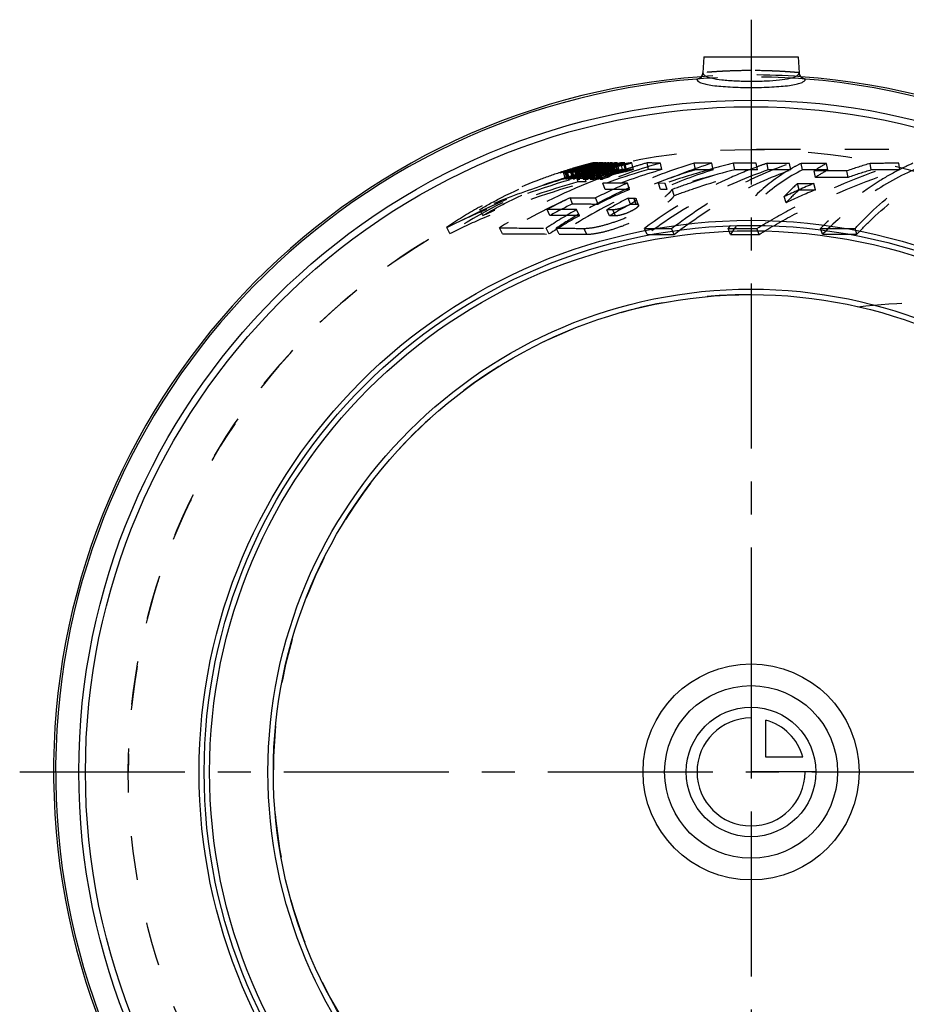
# Model space of a CAD drawing. Header units: millimetres. Extents: x 331 to 669, y 390 to 610.
# Tile 2 of 4: x 331 to 462, y 464 to 610. Entities that reach past the tile are written whole.
import ezdxf

# ---------------------------------------------------------------- set-up
doc = ezdxf.new("R2010")
doc.units = ezdxf.units.MM
doc.header["$LTSCALE"] = 65.185185
doc.linetypes.add('CENTER', pattern=[0.6, 0.375, -0.075, 0.075, -0.075])
doc.linetypes.add('HIDDEN', pattern=[0.2, 0.1, -0.1])
for name, color, linetype in [('KOERPER', 7, 'CONTINUOUS'), ('KONST.EL_MIT_GEO', 7, 'CONTINUOUS'), ('KURVEN', 7, 'CONTINUOUS'), ('L1', 7, 'CONTINUOUS')]:
    doc.layers.add(name, color=color, linetype=linetype)

msp = doc.modelspace()

# ---------------------------------------------------------------- linework, layer by layer
at = {"layer": 'KOERPER', "color": 7, "linetype": 'Continuous'}
for p, q in [((432.15, 604.41), (432.03, 602.04)), ((432.15, 604.41), (446.15, 604.41)), ((446.15, 604.41), (446.27, 602.04))]:
    msp.add_line(p, q, dxfattribs=at)
at = {"layer": 'KOERPER', "color": 8, "linetype": 'HIDDEN'}
msp.add_line((485.61, 590.66), (439.15, 590.66), dxfattribs=at)
msp.add_circle((439.15, 498.41), 92.25, dxfattribs=at)
at = {"layer": 'KOERPER', "color": 7, "linetype": 'Continuous'}
for centre, radius, start, end in [((439.15, 498.41), 103.3, 94.0848, 85.9152), ((431.04, 602.09), 0.99, 274.6933, 356.9283), ((447.26, 602.09), 0.991, 183.0721, 220.2453), ((439.15, 498.41), 103, 94.4775, 85.5225), ((431.02, 602.13), 1.05, 274.852, 281.5792), ((447.27, 602.09), 0.996, 258.5802, 265.504)]:
    msp.add_arc(centre, radius, start, end, dxfattribs=at)
at = {"layer": 'KOERPER', "color": 8, "linetype": 'HIDDEN'}
for radius, start, end in [(103, 85.5225, 94.4775), (103.3, 85.9152, 94.0848), (70.75, 89.9999, 270)]:
    msp.add_arc((439.15, 498.41), radius, start, end, dxfattribs=at)
at = {"layer": 'KOERPER', "color": 7, "linetype": 'Continuous'}
for points in [[(431.23, 601.11), (431.44, 601.15), (431.65, 601.28), (431.79, 601.44)], [(446.51, 601.44), (446.67, 601.25), (446.94, 601.11), (447.19, 601.09)], [(447.08, 601.11), (446.86, 601.15), (446.65, 601.28), (446.51, 601.44)]]:
    msp.add_open_spline(points, degree=3, dxfattribs=at)
for points, knots in [([(431.11, 601.09), (431.11, 600.98), (431.24, 600.81), (431.48, 600.66), (431.88, 600.48), (432.55, 600.3), (433.53, 600.13), (434.74, 600.01), (436.63, 599.88), (438.12, 599.85), (439.15, 599.85)], [0, 0, 0, 0, 0.040021, 0.068221, 0.103401, 0.19581, 0.316874, 0.463331, 0.630241, 1, 1, 1, 1]), ([(439.15, 599.85), (440.18, 599.85), (441.67, 599.88), (443.56, 600.01), (444.76, 600.13), (445.75, 600.3), (446.42, 600.48), (446.82, 600.66), (447.06, 600.81), (447.19, 600.98), (447.19, 601.09)], [0, 0, 0, 0, 0.369557, 0.536432, 0.682908, 0.80403, 0.896511, 0.931724, 0.95995, 1, 1, 1, 1])]:
    msp.add_open_spline(points, degree=3, knots=knots, dxfattribs=at)
at = {"layer": 'KOERPER', "color": 8, "linetype": 'HIDDEN'}
msp.add_open_spline([(454.98, 567.36), (461.1, 567.95), (473.57, 568.7), (492.52, 569.09), (511.86, 569.16), (524.86, 569.16), (531.4, 569.16)], degree=3, knots=[0, 0, 0, 0, 0.241407, 0.489834, 0.743511, 1, 1, 1, 1], dxfattribs=at)
at = {"layer": 'KONST.EL_MIT_GEO', "color": 7, "linetype": 'Continuous'}
for p, q in [((432.03, 602.04), (432.03, 602.04)), ((446.27, 602.04), (446.27, 602.04))]:
    msp.add_line(p, q, dxfattribs=at)
at = {"layer": 'KONST.EL_MIT_GEO', "color": 8, "linetype": 'HIDDEN'}
for p, q in [((414.57, 587.32), (414.3, 588.28)), ((414.69, 588.13), (414.53, 588.09)), ((414.82, 587.21), (414.55, 588.18)), ((414.67, 588.18), (414.55, 588.18)), ((414.94, 587.21), (414.67, 588.18)), ((415.01, 587.09), (414.74, 588.05)), ((415.25, 587.21), (414.98, 588.18)), ((415.03, 588.18), (414.98, 588.18)), ((415.3, 587.21), (415.03, 588.18)), ((415.86, 588.46), (415.64, 588.4)), ((415.88, 588.4), (415.71, 588.35)), ((415.94, 588.14), (415.75, 588.08)), ((415.9, 588.27), (415.79, 588.24)), ((416.05, 587.72), (415.8, 588.69)), ((415.8, 588.69), (415.8, 588.69)), ((415.94, 588.41), (415.88, 588.4)), ((416.27, 588.5), (416.16, 588.47)), ((416.25, 588.56), (416.2, 588.55)), ((416.46, 587.73), (416.21, 588.7)), ((416.37, 588.7), (416.22, 588.66)), ((416.53, 587.21), (416.26, 588.17)), ((416.26, 588.17), (416.43, 588.17)), ((416.39, 588.53), (416.27, 588.5)), ((416.34, 588.4), (416.28, 588.38)), ((416.33, 588.25), (416.29, 588.24)), ((416.56, 588.32), (416.33, 588.25)), ((416.45, 588.43), (416.34, 588.4)), ((416.43, 588.17), (416.36, 588.15)), ((416.62, 587.73), (416.37, 588.7)), ((416.48, 588.7), (416.37, 588.7)), ((416.51, 588.56), (416.39, 588.53)), ((416.69, 587.21), (416.43, 588.17)), ((416.54, 588.45), (416.45, 588.43)), ((416.73, 587.73), (416.48, 588.7)), ((416.62, 588.59), (416.51, 588.56)), ((417.01, 587.73), (416.76, 588.7)), ((416.9, 588.7), (416.76, 588.7)), ((416.91, 588.66), (416.84, 588.64)), ((416.97, 588.44), (416.85, 588.4)), ((417.15, 587.73), (416.9, 588.7)), ((416.93, 588.56), (416.9, 588.55)), ((417.07, 588.7), (416.91, 588.66)), ((417.05, 588.12), (416.95, 588.09)), ((417.32, 587.73), (417.07, 588.7)), ((417.24, 588.7), (417.07, 588.7)), ((417.49, 587.73), (417.24, 588.7)), ((417.45, 588.7), (417.26, 588.64)), ((417.35, 588.55), (417.29, 588.53)), ((417.56, 587.51), (417.31, 588.47)), ((417.55, 588.47), (417.31, 588.47)), ((417.6, 588.28), (417.38, 588.21)), ((417.7, 587.73), (417.45, 588.7)), ((417.65, 588.7), (417.45, 588.7)), ((417.64, 588.5), (417.55, 588.47)), ((417.8, 587.51), (417.55, 588.47)), ((417.76, 588.32), (417.6, 588.28)), ((417.7, 588.51), (417.64, 588.5)), ((417.9, 587.73), (417.65, 588.7)), ((417.89, 588.69), (417.67, 588.63)), ((417.92, 588.57), (417.7, 588.51)), ((417.83, 588.11), (417.7, 588.07)), ((417.8, 588.33), (417.76, 588.32)), ((418.04, 588.17), (417.83, 588.11)), ((418.13, 587.73), (417.89, 588.69)), ((418.09, 588.69), (417.89, 588.69)), ((418.19, 588.21), (418.04, 588.17)), ((418.34, 587.72), (418.09, 588.69)), ((418.23, 588.45), (418.16, 588.44)), ((418.24, 588.23), (418.19, 588.21)), ((418.54, 587.19), (418.28, 588.16)), ((418.59, 588.15), (418.28, 588.16)), ((418.63, 587.72), (418.39, 588.69)), ((418.61, 588.69), (418.39, 588.69)), ((418.85, 587.19), (418.59, 588.15)), ((418.85, 587.72), (418.61, 588.69)), ((418.76, 588.08), (418.62, 588.04)), ((418.71, 588.36), (418.67, 588.35)), ((418.78, 588.38), (418.71, 588.36)), ((418.86, 588.11), (418.76, 588.08)), ((419.12, 587.15), (418.86, 588.11)), ((419.33, 587.42), (419.08, 588.39)), ((419.08, 588.39), (419.41, 588.38)), ((419.33, 587.72), (419.09, 588.69)), ((419.33, 588.69), (419.09, 588.69)), ((419.43, 587.15), (419.17, 588.11)), ((419.58, 587.72), (419.33, 588.69)), ((419.37, 588.55), (419.33, 588.53)), ((419.66, 587.42), (419.41, 588.38)), ((420.11, 587.71), (419.87, 588.68)), ((420.24, 588.68), (419.87, 588.68)), ((420.47, 588.68), (420.24, 588.68)), ((420.63, 587.37), (420.38, 588.34)), ((420.66, 587.4), (420.41, 588.37)), ((420.71, 587.71), (420.47, 588.68)), ((421.74, 587.69), (421.51, 588.66)), ((421.69, 588.06), (421.64, 588.04)), ((423.98, 587.69), (423.74, 588.66)), ((425.95, 587.68), (425.72, 588.65)), ((430.93, 587.66), (430.71, 588.63)), ((433.55, 587.65), (433.34, 588.62)), ((436.77, 587.65), (436.56, 588.61)), ((440.12, 587.64), (439.92, 588.61)), ((440.03, 588.08), (439.97, 588.06)), ((440.1, 588.11), (440.03, 588.08)), ((441.71, 587.64), (441.52, 588.6)), ((445.03, 587.63), (444.84, 588.6)), ((446.76, 587.63), (446.57, 588.6)), ((450.35, 588.6), (446.57, 588.6)), ((450.52, 587.63), (450.35, 588.6)), ((456.96, 587.64), (456.8, 588.6)), ((461.19, 587.64), (461.03, 588.61)), ((411.66, 586.29), (411.36, 587.24)), ((411.36, 587.24), (411.6, 587.24)), ((411.9, 586.29), (411.6, 587.24)), ((411.8, 587.55), (411.67, 587.51)), ((412.06, 586.29), (411.76, 587.24)), ((411.76, 587.24), (411.95, 587.24)), ((412.25, 586.29), (411.95, 587.24)), ((412.5, 587.76), (412.34, 587.72)), ((412.65, 587.29), (412.48, 587.24)), ((412.78, 586.29), (412.48, 587.24)), ((412.48, 587.24), (412.69, 587.24)), ((412.62, 587.8), (412.5, 587.76)), ((412.84, 586.63), (412.55, 587.59)), ((412.68, 587.59), (412.55, 587.59)), ((412.76, 587.33), (412.65, 587.29)), ((412.97, 586.63), (412.68, 587.59)), ((412.99, 586.29), (412.69, 587.24)), ((412.87, 587.59), (412.7, 587.54)), ((412.97, 586.63), (412.84, 586.63)), ((412.93, 587.89), (412.89, 587.88)), ((413.22, 586.9), (412.93, 587.86)), ((413.28, 586.63), (412.99, 587.59)), ((413.03, 587.58), (412.99, 587.59)), ((413.32, 586.63), (413.03, 587.58)), ((413.41, 586.28), (413.11, 587.24)), ((413.11, 587.24), (413.51, 587.23)), ((413.47, 586.9), (413.19, 587.86)), ((413.54, 585.86), (413.23, 586.81)), ((413.25, 586.81), (413.23, 586.81)), ((414.12, 586.8), (413.25, 586.81)), ((413.32, 586.63), (413.28, 586.63)), ((413.74, 586.9), (413.46, 587.86)), ((413.46, 587.86), (413.58, 587.86)), ((413.81, 586.28), (413.51, 587.23)), ((413.86, 586.9), (413.58, 587.86)), ((413.74, 586.9), (413.86, 586.9)), ((414.17, 586.9), (413.89, 587.86)), ((413.89, 587.86), (413.94, 587.86)), ((414.22, 586.9), (413.94, 587.86)), ((413.94, 587.86), (413.94, 587.86)), ((414.11, 587.27), (413.99, 587.23)), ((414.29, 586.28), (413.99, 587.23)), ((413.99, 587.23), (414.66, 587.23)), ((414.35, 587.35), (414.11, 587.27)), ((414.42, 586.8), (414.12, 586.8)), ((414.17, 586.9), (414.22, 586.9)), ((414.22, 586.9), (414.22, 586.9)), ((414.46, 587.38), (414.35, 587.35)), ((414.65, 586.62), (414.36, 587.58)), ((414.39, 587.58), (414.36, 587.58)), ((414.68, 586.62), (414.39, 587.58)), ((414.73, 585.85), (414.42, 586.8)), ((414.69, 587.75), (414.49, 587.69)), ((414.68, 586.62), (414.65, 586.62)), ((414.96, 586.27), (414.66, 587.23)), ((414.74, 587.94), (414.68, 587.92)), ((414.77, 587.78), (414.69, 587.75)), ((414.94, 587.21), (414.82, 587.21)), ((414.94, 587.54), (414.86, 587.51)), ((415.06, 587.57), (414.94, 587.54)), ((415.15, 587.27), (415.01, 587.22)), ((415.3, 586.27), (415.01, 587.22)), ((415.01, 587.22), (415.64, 587.22)), ((415.34, 586.62), (415.06, 587.57)), ((415.25, 587.57), (415.06, 587.57)), ((415.33, 587.33), (415.15, 587.27)), ((415.54, 586.62), (415.25, 587.57)), ((415.3, 587.21), (415.25, 587.21)), ((415.54, 587.4), (415.33, 587.33)), ((415.54, 586.62), (415.34, 586.62)), ((415.79, 586.61), (415.51, 587.57)), ((415.72, 587.57), (415.51, 587.57)), ((415.75, 587.98), (415.52, 587.91)), ((415.75, 587.47), (415.54, 587.4)), ((415.93, 586.27), (415.64, 587.22)), ((416, 586.61), (415.72, 587.57)), ((415.96, 588.04), (415.75, 587.98)), ((416, 586.61), (415.79, 586.61)), ((416.1, 587.83), (416.02, 587.81)), ((416.05, 587.72), (416.05, 587.72)), ((416.63, 586.61), (416.34, 587.56)), ((416.69, 587.56), (416.34, 587.56)), ((416.53, 587.96), (416.41, 587.93)), ((416.58, 587.98), (416.53, 587.96)), ((416.53, 587.24), (416.82, 586.29)), ((416.53, 587.21), (416.69, 587.21)), ((416.68, 588.01), (416.58, 587.98)), ((416.72, 587.77), (416.62, 587.74)), ((416.73, 587.73), (416.62, 587.73)), ((416.97, 586.61), (416.63, 586.61)), ((416.97, 586.61), (416.69, 587.56)), ((417.13, 586.28), (416.84, 587.23)), ((417.15, 587.73), (417.01, 587.73)), ((417.16, 587.91), (417.1, 587.89)), ((417.5, 586.88), (417.22, 587.84)), ((417.22, 587.84), (417.54, 587.84)), ((417.49, 587.73), (417.32, 587.73)), ((417.5, 586.88), (417.81, 586.88)), ((417.81, 586.88), (417.54, 587.84)), ((417.8, 587.51), (417.56, 587.51)), ((417.62, 587.57), (417.9, 586.61)), ((417.9, 587.73), (417.7, 587.73)), ((418.23, 586.64), (417.95, 587.6)), ((418.08, 587.88), (417.98, 587.85)), ((418.25, 586.89), (417.98, 587.85)), ((418.18, 587.91), (418.08, 587.88)), ((418.34, 587.72), (418.13, 587.73)), ((418.21, 586.9), (418.14, 586.88)), ((418.28, 587.94), (418.18, 587.91)), ((418.37, 587.97), (418.28, 587.94)), ((418.57, 586.89), (418.3, 587.85)), ((418.85, 587.19), (418.54, 587.19)), ((418.85, 587.72), (418.63, 587.72)), ((418.87, 587.13), (418.72, 587.08)), ((419.58, 587.72), (419.33, 587.72)), ((419.33, 587.42), (419.66, 587.42)), ((420.71, 587.71), (420.11, 587.71)), ((420.59, 587.71), (420.53, 587.69)), ((420.7, 587.75), (420.59, 587.71)), ((445.01, 587.76), (444.97, 587.73)), ((445.23, 587.88), (445.17, 587.85)), ((450.52, 587.63), (446.76, 587.63)), ((448.69, 586.52), (448.48, 587.48)), ((450.61, 587.48), (448.48, 587.48)), ((453.53, 586.53), (453.34, 587.48)), ((411.66, 586.29), (411.9, 586.29)), ((412.06, 586.29), (412.25, 586.29)), ((412.78, 586.29), (412.99, 586.29)), ((413.41, 586.28), (413.81, 586.28)), ((414.73, 585.85), (413.54, 585.86)), ((414.29, 586.28), (414.96, 586.27)), ((415.3, 586.27), (415.93, 586.27)), ((417.52, 584.75), (417.2, 585.69)), ((421.14, 584.73), (420.83, 585.67)), ((425.73, 584.71), (425.43, 585.65)), ((426.45, 585.64), (425.43, 585.65)), ((426.75, 584.71), (426.45, 585.64)), ((446.29, 584.68), (446.05, 585.61)), ((448.68, 584.68), (448.44, 585.62)), ((421.06, 584.97), (421.03, 584.96)), ((421.14, 585.01), (421.06, 584.97)), ((426.75, 584.71), (425.73, 584.71)), ((427.78, 583.84), (427.47, 584.76)), ((444.33, 582.76), (444.06, 583.67)), ((412.72, 582.6), (412.34, 583.51)), ((416.49, 582.57), (416.13, 583.49)), ((421.28, 582.55), (420.94, 583.46)), ((420.94, 583.46), (421.79, 583.46)), ((421.28, 582.55), (422.14, 582.54)), ((422.14, 582.54), (421.79, 583.46)), ((422.49, 582.42), (422.15, 583.33)), ((399.42, 580.86), (398.97, 581.76)), ((409.37, 580.88), (408.96, 581.77)), ((413.72, 580.85), (413.32, 581.74)), ((413.62, 581.07), (413.6, 581.05)), ((413.7, 581.11), (413.62, 581.07)), ((418.19, 580.82), (417.81, 581.72)), ((418.69, 581.71), (417.81, 581.72)), ((419.07, 580.82), (418.19, 580.82)), ((419.07, 580.82), (418.69, 581.71)), ((394.56, 578.23), (394.07, 579.1)), ((402.35, 578.18), (401.88, 579.05)), ((409.25, 578.13), (408.81, 579)), ((410.74, 578.12), (410.3, 578.99)), ((414.82, 578.1), (414.4, 578.97)), ((423.75, 578.07), (423.36, 578.94)), ((427.76, 578.07), (427.38, 578.93)), ((436.1, 578.07), (435.75, 578.93)), ((440.34, 578.07), (440.01, 578.93)), ((449.73, 578.09), (449.44, 578.95)), ((454.84, 578.1), (454.56, 578.96))]:
    msp.add_line(p, q, dxfattribs=at)
at = {"layer": 'KONST.EL_MIT_GEO', "color": 7, "linetype": 'Continuous'}
for points in [[(432.03, 602.04), (432.02, 602.01), (432.01, 601.91), (431.99, 601.81), (431.95, 601.72), (431.91, 601.62), (431.86, 601.54), (431.8, 601.46), (431.79, 601.44)], [(446.51, 601.44), (446.5, 601.46), (446.44, 601.54), (446.39, 601.62), (446.35, 601.72), (446.31, 601.81), (446.29, 601.91), (446.28, 602.01), (446.27, 602.04)]]:
    msp.add_lwpolyline(points, dxfattribs=at)
for radius in [99.56, 98.58, 81.75, 81, 80.2, 71.55, 70.75]:
    msp.add_circle((439.15, 498.41), radius, dxfattribs=at)
at = {"layer": 'KONST.EL_MIT_GEO', "color": 8, "linetype": 'HIDDEN'}
for centre, radius, start, end in [((439.77, 498.62), 93.07, 105.9872, 107.7737), ((440.92, 500.23), 91.47, 104.7376, 107.9753), ((435.74, 510.69), 80.51, 105.7784, 106.4557), ((439.57, 498.61), 93.06, 104.5356, 106.467), ((442.84, 494.23), 97.52, 104.3852, 107.4999), ((439.95, 498.95), 92.74, 105.817, 106.5196), ((436, 509.77), 81.46, 105.449, 105.7791), ((440.11, 499.12), 92.57, 106.0423, 106.4003), ((439.73, 498.74), 92.94, 105.6293, 105.9869), ((439.15, 498.41), 93.25, 104.5006, 105.4551), ((439.98, 508.74), 82.9, 106.6242, 107.9998), ((439.8, 498.95), 92.73, 104.5698, 105.8008), ((439.72, 498.79), 92.89, 105.2715, 105.6293), ((440.09, 499.19), 92.49, 105.6841, 105.943), ((441.74, 488.6), 103.05, 103.755, 105.1925), ((440.74, 499.97), 91.73, 106.1457, 106.4687), ((440.19, 499.47), 92.22, 104.6277, 105.8613), ((441.4, 489.53), 102.11, 104.8344, 104.9655), ((440.08, 499.25), 92.43, 105.3257, 105.6841), ((439.85, 508.16), 83.48, 106.778, 107.1588), ((440.72, 500.05), 91.65, 105.7862, 106.1457), ((439.7, 498.85), 92.82, 104.9135, 105.2715), ((441.43, 489.44), 102.2, 104.5724, 104.8344), ((442.39, 502.56), 89.16, 104.9849, 107.5468), ((439.68, 498.91), 92.76, 104.6493, 104.9135), ((440.05, 499.34), 92.34, 104.9671, 105.1855), ((440.7, 500.14), 91.56, 105.4655, 105.7135), ((441.46, 489.31), 102.33, 104.3109, 104.4416), ((439.86, 508.14), 83.49, 106.3972, 106.6433), ((442.55, 494.4), 97.33, 105.6093, 105.8489), ((440.04, 499.39), 92.29, 104.7784, 104.9372), ((440.03, 499.43), 92.25, 104.6082, 104.7784), ((440.67, 500.24), 91.45, 105.0664, 105.2945), ((439.86, 508.13), 83.51, 105.9983, 106.2053), ((441.49, 489.18), 102.47, 103.9192, 104.0497), ((442.19, 502.16), 89.56, 106.3688, 106.5489), ((440.65, 500.31), 91.38, 104.8326, 105.0422), ((439.86, 508.12), 83.52, 105.6812, 105.9082), ((442.17, 502.23), 89.49, 106.0847, 106.3059), ((448.2, 510.22), 81.59, 105.9931, 112.3312), ((440.06, 508.46), 83.19, 105.3143, 105.8761), ((439.87, 508.11), 83.53, 105.4105, 105.6357), ((442.88, 503.2), 88.53, 106.5262, 106.7128), ((443.39, 503.98), 87.76, 106.4148, 107.1346), ((442.13, 502.38), 89.33, 105.5618, 105.8003), ((442.44, 494.8), 96.92, 104.5377, 104.654), ((442.42, 494.87), 96.85, 104.369, 104.5377), ((442.1, 502.48), 89.22, 105.2311, 105.5158), ((442.82, 503.39), 88.32, 105.8694, 106.1609), ((443.07, 503.76), 87.96, 105.8257, 106.3656), ((444, 504.91), 86.82, 106.6174, 107.2202), ((442.07, 502.58), 89.13, 104.9461, 105.2311), ((442.78, 503.54), 88.18, 105.4292, 105.7952), ((424.88, 567.83), 21.16, 105.9702, 106.5234), ((425.15, 566.87), 22.15, 104.9323, 105.9681), ((442.75, 503.67), 88.03, 105.0626, 105.3992), ((443.29, 504.42), 87.3, 105.154, 105.8775), ((425.29, 566.37), 22.67, 103.9475, 104.9362), ((425.1, 567.14), 21.88, 102.9934, 103.9554), ((424.51, 569.69), 19.26, 102.4755, 102.9912), ((423.95, 572.24), 16.65, 101.9037, 102.4765), ((444.24, 505.91), 85.81, 105.3611, 106.1436), ((452.3, 517.07), 74.75, 106.7876, 114.641), ((445.97, 509.29), 82.43, 105.6445, 107.136), ((454.69, 519.92), 71.94, 107.2668, 113.9965), ((464.38, 475.61), 116.38, 103.8328, 105.3866), ((460.76, 531.8), 59.98, 108.7141, 110.1466), ((458.54, 564.52), 26.89, 116.44, 119.6893), ((461.56, 567.87), 23.57, 118.4085, 123.6967), ((480.94, 508.25), 83.9, 106.7198, 109.2051), ((478.68, 553.41), 38.49, 113.8725, 117.0694), ((439.15, 498.41), 92.25, 105.4551, 180), ((434.97, 513.24), 77.84, 107.4115, 107.6977), ((440.02, 498.77), 92.92, 107.1059, 107.8072), ((439.75, 498.68), 92, 104.5572, 107.7742), ((440.16, 498.95), 92.75, 107.4736, 107.8312), ((435.21, 512.45), 78.66, 106.9034, 107.3114), ((440.01, 498.76), 91.93, 107.106, 107.8072), ((446.32, 469.71), 121.69, 106.0513, 106.3757), ((440.11, 499.11), 91.58, 104.6105, 107.8323), ((440.15, 498.98), 92.72, 107.2259, 107.4736), ((439.87, 498.73), 92.96, 106.5029, 107.0876), ((435.49, 511.54), 79.62, 106.486, 106.6956), ((446.47, 469.18), 122.24, 105.9209, 106.0514), ((440.81, 499.74), 91.97, 107.5818, 107.7566), ((440.74, 499.94), 90.76, 104.7089, 107.9421), ((439.87, 498.73), 91.96, 106.503, 107.0876), ((440.13, 499.05), 92.65, 106.4004, 107.116), ((446.56, 468.87), 122.56, 105.7814, 105.9209), ((440.27, 499.19), 92.5, 106.5647, 107.1502), ((440.92, 500.2), 90.51, 104.7381, 107.9751), ((440.8, 499.78), 91.93, 107.2231, 107.5819), ((439.83, 508.23), 83.41, 108.3013, 108.6821), ((440.26, 499.18), 91.52, 106.5648, 107.1503), ((439.86, 508.08), 82.56, 105.2595, 108.6867), ((439.57, 498.6), 92.07, 104.5358, 106.467), ((440.78, 499.84), 91.87, 106.8641, 107.2231), ((439.84, 508.21), 83.42, 107.9204, 108.3013), ((442.83, 494.22), 96.53, 104.3815, 107.495), ((439.95, 498.94), 91.75, 105.8171, 106.5197), ((440.76, 499.9), 91.81, 106.505, 106.8641), ((439.84, 508.19), 83.44, 107.6866, 107.9204), ((442.14, 501.48), 89.25, 107.4723, 108.1815), ((442.64, 494.09), 97.66, 106.558, 106.8106), ((442.13, 501.55), 90.18, 107.6034, 107.8663), ((439.98, 508.67), 81.96, 106.6295, 108.0054), ((442.72, 502.35), 89.39, 107.5791, 108.2912), ((442.58, 494.24), 96.51, 105.5604, 106.8066), ((439.85, 508.17), 83.46, 107.1588, 107.4888), ((442.62, 494.16), 97.59, 106.3953, 106.558), ((439.81, 498.94), 91.74, 104.57, 105.8009), ((442.71, 502.3), 88.44, 107.5792, 108.2912), ((441.74, 488.63), 102.03, 103.7478, 105.1848), ((442.6, 494.23), 97.52, 106.1183, 106.3953), ((440.19, 499.45), 91.24, 104.6279, 105.8615), ((442.26, 501.94), 89.79, 107.2203, 107.5038), ((441.45, 489.34), 101.31, 103.7816, 104.958), ((442.89, 503.1), 87.62, 105.0668, 108.3511), ((442.17, 502.17), 88.55, 104.9485, 107.5055), ((443.55, 503.58), 88.18, 107.737, 108.4535), ((442.24, 502), 89.73, 106.9889, 107.2203), ((442.98, 502.88), 88.86, 107.6203, 107.8453), ((442.39, 502.5), 88.22, 104.9854, 107.5468), ((443.55, 503.51), 87.24, 107.7372, 108.4536), ((442.96, 502.96), 88.78, 107.2559, 107.6203), ((442.22, 502.06), 89.66, 106.7291, 106.9366), ((443.19, 503.35), 88.39, 107.0838, 107.6809), ((443.19, 503.29), 87.45, 107.084, 107.681), ((442.92, 503.06), 88.67, 106.9336, 107.1911), ((444.5, 505.04), 86.72, 107.8299, 108.6045), ((418.97, 582.61), 5.28, 112.1936, 113.4495), ((419.71, 580.8), 7.23, 111.2007, 112.2058), ((446.61, 507.34), 84.47, 109.6962, 110.5063), ((444.5, 504.96), 85.8, 107.8301, 108.6046), ((442.9, 503.14), 88.59, 106.7128, 106.8912), ((422.5, 573.14), 15.38, 107.502, 108.9419), ((448.19, 510.08), 80.72, 105.9937, 112.3307), ((440.07, 508.35), 82.3, 105.3143, 105.8761), ((442.44, 494.77), 95.95, 104.3655, 104.8781), ((443.39, 503.91), 86.82, 106.4151, 107.1348), ((422.8, 572.23), 16.34, 107.1232, 107.5193), ((446.5, 507.66), 84.13, 109.2775, 109.6486), ((443.73, 504.43), 86.31, 106.5684, 107.1698), ((443.73, 504.52), 87.22, 106.7303, 106.9023), ((443.06, 503.69), 87.03, 105.826, 106.3659), ((444, 504.83), 85.9, 106.6177, 107.2204), ((446.34, 508.12), 83.65, 107.9743, 109.1676), ((443.29, 504.35), 86.37, 105.1544, 105.8778), ((444.23, 505.83), 84.89, 105.3615, 106.1439), ((446.16, 508.68), 83.06, 107.1674, 107.8446), ((454.68, 519.68), 71.18, 107.2673, 113.996), ((465.72, 470.81), 121.36, 105.5409, 108.8787), ((465.08, 472.57), 118.51, 103.8232, 108.874), ((464.93, 473.59), 118.47, 105.3811, 105.5334), ((458.51, 564.59), 26.81, 119.8406, 120.2348), ((461.59, 567.26), 23.18, 118.5001, 123.8048), ((480.88, 507.83), 83.31, 106.684, 109.1652), ((447.67, 504.77), 87.26, 112.111, 121.6528), ((445.21, 473.39), 117.85, 106.55, 108.8283), ((446.15, 470.31), 121.06, 106.3758, 106.5596), ((446.85, 506.72), 85.14, 110.6749, 112.0929), ((452.11, 512.12), 79.92, 113.0441, 116.7583), ((446.7, 507.11), 84.73, 110.506, 110.6739), ((485.5, 496.2), 96.79, 112.5114, 115.3507), ((462.31, 567), 24.72, 131.1552, 137.6008), ((441.6, 483.61), 107.01, 108.7673, 113.4768), ((454.03, 513.14), 79.04, 114.6779, 120.6828), ((452.09, 511.96), 79.08, 113.0436, 116.7571), ((485.38, 495.92), 96.05, 112.4669, 115.3026), ((462.35, 566.39), 24.34, 131.2855, 137.7462), ((449.73, 506.75), 85.38, 115.9667, 118.5198), ((449.71, 506.64), 84.49, 115.9656, 118.5179), ((456.81, 515.49), 76.85, 117.8219, 120.4919), ((456.78, 515.29), 76.05, 117.8209, 120.4902), ((426.65, 532.03), 57.25, 119.1006, 124.6948), ((454.33, 509.18), 83.35, 119.4722, 123.1042), ((454.3, 509.04), 82.48, 119.4704, 123.1017), ((455.42, 510.73), 81.82, 120.7378, 123.4599), ((462.19, 561.26), 31.8, 145.3299, 146.2555)]:
    msp.add_arc(centre, radius, start, end, dxfattribs=at)
for points, knots in [([(439.15, 602.35), (438.24, 602.35), (436.92, 602.33), (435.25, 602.26), (434.18, 602.2), (433.41, 602.15), (432.89, 602.11), (432.59, 602.09), (432.36, 602.06), (432.19, 602.05), (432.08, 602.04), (432.04, 602.04), (432.03, 602.04)], [0, 0, 0, 0, 0.381754, 0.554421, 0.705982, 0.830605, 0.881243, 0.923402, 0.956649, 0.980651, 0.995145, 1, 1, 1, 1]), ([(446.27, 602.04), (446.26, 602.04), (446.22, 602.04), (446.11, 602.05), (445.94, 602.06), (445.59, 602.1), (444.99, 602.14), (444.12, 602.2), (443.05, 602.26), (441.38, 602.33), (440.06, 602.35), (439.15, 602.35)], [0, 0, 0, 0, 0.004861, 0.019362, 0.043369, 0.076622, 0.169424, 0.294042, 0.445596, 0.618255, 1, 1, 1, 1]), ([(411.95, 587.24), (411.99, 587.24), (412.11, 587.27), (412.35, 587.33), (412.69, 587.43), (413.26, 587.59), (413.95, 587.8), (414.5, 587.97), (414.74, 588.05)], [0, 0, 0, 0, 0.041933, 0.127595, 0.252858, 0.409813, 0.738245, 1, 1, 1, 1]), ([(416.21, 588.7), (416.12, 588.7), (415.98, 588.69), (415.84, 588.7), (415.8, 588.69)], [0, 0, 0, 0, 0.708326, 1, 1, 1, 1]), ([(419.17, 588.11), (419.32, 588.16), (419.54, 588.22), (419.83, 588.29), (420.02, 588.33), (420.17, 588.36), (420.3, 588.38), (420.36, 588.38), (420.41, 588.38), (420.41, 588.37)], [0, 0, 0, 0, 0.369168, 0.546422, 0.700746, 0.825825, 0.918835, 0.976913, 1, 1, 1, 1]), ([(420.41, 588.37), (420.41, 588.37), (420.4, 588.35), (420.39, 588.34), (420.38, 588.34)], [0, 0, 0, 0, 0.131652, 1, 1, 1, 1]), ([(421.51, 588.66), (421.5, 588.66), (421.47, 588.67), (421.42, 588.67), (421.33, 588.67), (421.16, 588.65), (420.89, 588.61), (420.65, 588.56), (420.51, 588.53)], [0, 0, 0, 0, 0.027114, 0.081281, 0.164459, 0.276732, 0.586582, 1, 1, 1, 1]), ([(439.97, 588.06), (438.52, 587.52), (432.67, 585.1), (427.19, 581.8), (423.36, 578.94)], [0, 0, 0, 0, 0.244877, 1, 1, 1, 1]), ([(425.72, 588.65), (425.55, 588.65), (424.89, 588.65), (424.23, 588.66), (423.74, 588.66)], [0, 0, 0, 0, 0.259755, 1, 1, 1, 1]), ([(427.38, 578.93), (430.06, 581.02), (435.64, 584.74), (441.75, 587.51), (444.84, 588.6)], [0, 0, 0, 0, 0.50902, 1, 1, 1, 1]), ([(427.47, 584.76), (428.51, 585.15), (432.61, 586.59), (436.78, 587.82), (439.92, 588.61)], [0, 0, 0, 0, 0.254454, 1, 1, 1, 1]), ([(433.34, 588.62), (433.11, 588.62), (432.24, 588.62), (431.36, 588.63), (430.71, 588.63)], [0, 0, 0, 0, 0.256887, 1, 1, 1, 1]), ([(439.92, 588.61), (439.63, 588.61), (438.51, 588.61), (437.39, 588.61), (436.56, 588.61)], [0, 0, 0, 0, 0.256205, 1, 1, 1, 1]), ([(440.01, 578.93), (441.74, 579.99), (448.44, 583.83), (455.59, 586.92), (461.03, 588.61)], [0, 0, 0, 0, 0.262269, 1, 1, 1, 1]), ([(444.84, 588.6), (444.56, 588.6), (443.45, 588.6), (442.34, 588.6), (441.52, 588.6)], [0, 0, 0, 0, 0.254931, 1, 1, 1, 1]), ([(461.03, 588.61), (460.67, 588.61), (459.26, 588.61), (457.85, 588.6), (456.8, 588.6)], [0, 0, 0, 0, 0.25371, 1, 1, 1, 1]), ([(394.07, 579.1), (395.69, 579.9), (402.28, 582.96), (409.17, 585.34), (414.42, 586.8)], [0, 0, 0, 0, 0.249734, 1, 1, 1, 1]), ([(414.57, 587.32), (412.72, 586.81), (405.71, 584.61), (399.02, 581.33), (394.56, 578.23)], [0, 0, 0, 0, 0.261362, 1, 1, 1, 1]), ([(411.3, 587.39), (410.2, 587.04), (405.91, 585.56), (401.75, 583.69), (398.81, 582.05)], [0, 0, 0, 0, 0.256747, 1, 1, 1, 1]), ([(398.97, 581.76), (400.03, 582.39), (404.49, 584.85), (409.25, 586.73), (412.93, 587.86)], [0, 0, 0, 0, 0.242237, 1, 1, 1, 1]), ([(399.42, 580.86), (400.46, 581.49), (404.86, 583.92), (409.58, 585.78), (413.22, 586.9)], [0, 0, 0, 0, 0.242172, 1, 1, 1, 1]), ([(423.98, 587.69), (420.2, 586.64), (412.75, 583.95), (405.73, 580.26), (402.35, 578.18)], [0, 0, 0, 0, 0.496409, 1, 1, 1, 1]), ([(430.93, 587.66), (427.4, 586.6), (420.41, 583.89), (413.89, 580.2), (410.74, 578.12)], [0, 0, 0, 0, 0.494682, 1, 1, 1, 1]), ([(412.25, 586.29), (412.29, 586.29), (412.41, 586.32), (412.65, 586.38), (412.99, 586.47), (413.55, 586.63), (414.23, 586.84), (414.77, 587.01), (415.01, 587.09)], [0, 0, 0, 0, 0.042085, 0.127874, 0.253223, 0.410213, 0.738536, 1, 1, 1, 1]), ([(412.93, 587.86), (412.95, 587.86), (413.04, 587.86), (413.12, 587.86), (413.19, 587.86)], [0, 0, 0, 0, 0.207409, 1, 1, 1, 1]), ([(413.94, 587.86), (413.94, 587.86), (413.93, 587.85), (413.91, 587.84), (413.87, 587.83), (413.8, 587.8), (413.68, 587.76), (413.46, 587.7), (413.26, 587.64), (413.1, 587.6), (413.05, 587.58), (413.03, 587.58)], [0, 0, 0, 0, 0.008777, 0.033442, 0.074401, 0.131691, 0.285594, 0.469941, 0.828421, 0.945555, 1, 1, 1, 1]), ([(413.22, 586.9), (413.23, 586.9), (413.32, 586.9), (413.41, 586.9), (413.47, 586.9)], [0, 0, 0, 0, 0.207371, 1, 1, 1, 1]), ([(414.22, 586.9), (414.22, 586.9), (414.21, 586.89), (414.19, 586.88), (414.15, 586.87), (414.08, 586.84), (413.96, 586.8), (413.75, 586.74), (413.55, 586.68), (413.39, 586.64), (413.34, 586.63), (413.32, 586.63)], [0, 0, 0, 0, 0.008676, 0.03324, 0.074184, 0.131464, 0.285287, 0.469596, 0.828156, 0.945334, 1, 1, 1, 1]), ([(416.46, 587.73), (416.37, 587.73), (416.23, 587.72), (416.09, 587.73), (416.05, 587.72)], [0, 0, 0, 0, 0.70864, 1, 1, 1, 1]), ([(416.63, 587.33), (416.62, 587.33), (416.58, 587.3), (416.54, 587.28), (416.53, 587.25)], [0, 0, 0, 0, 0.356395, 1, 1, 1, 1]), ([(416.53, 587.25), (416.53, 587.25), (416.53, 587.24), (416.53, 587.24), (416.53, 587.24)], [0, 0, 0, 0, 0.535435, 1, 1, 1, 1]), ([(416.53, 587.24), (416.53, 587.23), (416.57, 587.21), (416.67, 587.21), (416.76, 587.22), (416.84, 587.23)], [0, 0, 0, 0, 0.102854, 0.300545, 1, 1, 1, 1]), ([(416.74, 587.39), (416.73, 587.38), (416.69, 587.37), (416.66, 587.35), (416.63, 587.33)], [0, 0, 0, 0, 0.27695, 1, 1, 1, 1]), ([(418.25, 586.89), (418.06, 586.83), (417.72, 586.72), (417.31, 586.56), (417.06, 586.45), (416.93, 586.39), (416.85, 586.34), (416.82, 586.3), (416.82, 586.29)], [0, 0, 0, 0, 0.381109, 0.699926, 0.822563, 0.915162, 0.973557, 1, 1, 1, 1]), ([(417.51, 587.69), (417.47, 587.68), (417.33, 587.63), (417.2, 587.58), (417.09, 587.54)], [0, 0, 0, 0, 0.265604, 1, 1, 1, 1]), ([(417.62, 587.57), (417.62, 587.57), (417.64, 587.59), (417.69, 587.62), (417.83, 587.69), (418.04, 587.76), (418.21, 587.82), (418.3, 587.85)], [0, 0, 0, 0, 0.025281, 0.081008, 0.290618, 0.612244, 1, 1, 1, 1]), ([(417.95, 587.6), (417.91, 587.59), (417.83, 587.57), (417.74, 587.56), (417.67, 587.55), (417.63, 587.55), (417.62, 587.56)], [0, 0, 0, 0, 0.383355, 0.685231, 0.893617, 1, 1, 1, 1]), ([(417.9, 586.61), (417.9, 586.62), (417.91, 586.63), (417.97, 586.67), (418.1, 586.73), (418.31, 586.8), (418.48, 586.86), (418.57, 586.89)], [0, 0, 0, 0, 0.025385, 0.08094, 0.291004, 0.611417, 1, 1, 1, 1]), ([(418.23, 586.64), (418.18, 586.63), (418.11, 586.62), (418, 586.6), (417.94, 586.6), (417.9, 586.6), (417.9, 586.61)], [0, 0, 0, 0, 0.406987, 0.712237, 0.91375, 1, 1, 1, 1]), ([(421.74, 587.69), (421.73, 587.71), (421.64, 587.7), (421.48, 587.7), (421.22, 587.66), (420.88, 587.59), (420.47, 587.51), (419.88, 587.36), (419.42, 587.24), (419.12, 587.15)], [0, 0, 0, 0, 0.026215, 0.088203, 0.186414, 0.318266, 0.476772, 0.64939, 1, 1, 1, 1]), ([(419.43, 587.15), (419.58, 587.19), (419.8, 587.25), (420.09, 587.32), (420.28, 587.36), (420.43, 587.39), (420.55, 587.41), (420.61, 587.41), (420.66, 587.41), (420.66, 587.4)], [0, 0, 0, 0, 0.368657, 0.546582, 0.700804, 0.825902, 0.91895, 0.976948, 1, 1, 1, 1]), ([(420.66, 587.4), (420.66, 587.4), (420.65, 587.39), (420.64, 587.38), (420.63, 587.37)], [0, 0, 0, 0, 0.131087, 1, 1, 1, 1]), ([(441.71, 587.64), (438.54, 586.56), (432.28, 583.83), (426.52, 580.14), (423.75, 578.07)], [0, 0, 0, 0, 0.49195, 1, 1, 1, 1]), ([(425.95, 587.68), (425.78, 587.68), (425.12, 587.69), (424.46, 587.69), (423.98, 587.69)], [0, 0, 0, 0, 0.259754, 1, 1, 1, 1]), ([(427.76, 578.07), (430.41, 580.13), (435.93, 583.81), (441.97, 586.56), (445.03, 587.63)], [0, 0, 0, 0, 0.509022, 1, 1, 1, 1]), ([(427.78, 583.84), (428.81, 584.22), (432.87, 585.65), (437.01, 586.86), (440.12, 587.64)], [0, 0, 0, 0, 0.254435, 1, 1, 1, 1]), ([(433.55, 587.65), (433.33, 587.65), (432.45, 587.66), (431.58, 587.66), (430.93, 587.66)], [0, 0, 0, 0, 0.256885, 1, 1, 1, 1]), ([(444.97, 587.73), (443.23, 586.72), (439.91, 584.23), (437.23, 581.07), (436.04, 579.35)], [0, 0, 0, 0, 0.491326, 1, 1, 1, 1]), ([(446.76, 587.63), (444.64, 586.58), (440.61, 583.83), (437.45, 580.11), (436.1, 578.07)], [0, 0, 0, 0, 0.490674, 1, 1, 1, 1]), ([(440.12, 587.64), (439.83, 587.64), (438.72, 587.64), (437.6, 587.64), (436.77, 587.65)], [0, 0, 0, 0, 0.256203, 1, 1, 1, 1]), ([(440.34, 578.07), (442.05, 579.11), (448.7, 582.91), (455.79, 585.97), (461.19, 587.64)], [0, 0, 0, 0, 0.262201, 1, 1, 1, 1]), ([(445.03, 587.63), (444.75, 587.63), (443.64, 587.63), (442.54, 587.64), (441.71, 587.64)], [0, 0, 0, 0, 0.25493, 1, 1, 1, 1]), ([(461.16, 587.69), (460.12, 587.15), (455.87, 584.74), (452.05, 581.59), (449.44, 578.95)], [0, 0, 0, 0, 0.240239, 1, 1, 1, 1]), ([(463.25, 587.64), (460.8, 586.56), (455.96, 583.76), (451.74, 580.12), (449.73, 578.09)], [0, 0, 0, 0, 0.484207, 1, 1, 1, 1]), ([(453.34, 587.48), (453.11, 587.48), (452.2, 587.48), (451.29, 587.48), (450.61, 587.48)], [0, 0, 0, 0, 0.252618, 1, 1, 1, 1]), ([(454.56, 578.96), (455.31, 579.77), (458.26, 582.78), (461.62, 585.4), (464.29, 586.99)], [0, 0, 0, 0, 0.2615, 1, 1, 1, 1]), ([(461.19, 587.64), (460.83, 587.64), (459.42, 587.64), (458.01, 587.64), (456.96, 587.64)], [0, 0, 0, 0, 0.25371, 1, 1, 1, 1]), ([(394.56, 578.23), (396.17, 579.03), (402.7, 582.05), (409.53, 584.41), (414.73, 585.85)], [0, 0, 0, 0, 0.249677, 1, 1, 1, 1]), ([(413.54, 585.86), (409.93, 584.85), (405.18, 583.27), (400.56, 581.36), (399.42, 580.86)], [0, 0, 0, 0, 0.750298, 1, 1, 1, 1]), ([(416.82, 586.29), (416.82, 586.28), (416.86, 586.26), (416.96, 586.26), (417.05, 586.27), (417.13, 586.28)], [0, 0, 0, 0, 0.103424, 0.30064, 1, 1, 1, 1]), ([(420.83, 585.67), (420.51, 585.67), (419.3, 585.68), (418.09, 585.68), (417.2, 585.69)], [0, 0, 0, 0, 0.262625, 1, 1, 1, 1]), ([(446.05, 585.61), (446.25, 585.61), (447.04, 585.61), (447.84, 585.61), (448.44, 585.62)], [0, 0, 0, 0, 0.247711, 1, 1, 1, 1]), ([(453.53, 586.53), (453.12, 586.53), (451.51, 586.52), (449.89, 586.52), (448.69, 586.52)], [0, 0, 0, 0, 0.254817, 1, 1, 1, 1]), ([(454.84, 578.1), (455.58, 578.9), (458.5, 581.87), (461.82, 584.47), (464.46, 586.04)], [0, 0, 0, 0, 0.261535, 1, 1, 1, 1]), ([(414.4, 578.97), (414.93, 578.96), (416.13, 579.13), (418.02, 579.6), (420.08, 580.33), (422.15, 581.21), (424.03, 582.16), (425.59, 583.08), (426.63, 583.83), (427.21, 584.39), (427.41, 584.64), (427.47, 584.76)], [0, 0, 0, 0, 0.109919, 0.246696, 0.402091, 0.559781, 0.708505, 0.835598, 0.933853, 0.971304, 1, 1, 1, 1]), ([(414.82, 578.1), (415.35, 578.1), (416.54, 578.26), (418.42, 578.73), (420.47, 579.45), (422.52, 580.32), (424.38, 581.26), (425.93, 582.18), (426.95, 582.92), (427.52, 583.46), (427.72, 583.72), (427.78, 583.84)], [0, 0, 0, 0, 0.110327, 0.247514, 0.403124, 0.560869, 0.709487, 0.836333, 0.934265, 0.971425, 1, 1, 1, 1]), ([(421.14, 584.73), (420.82, 584.73), (419.62, 584.74), (418.41, 584.75), (417.52, 584.75)], [0, 0, 0, 0, 0.262622, 1, 1, 1, 1]), ([(446.29, 584.68), (446.49, 584.68), (447.28, 584.68), (448.08, 584.68), (448.68, 584.68)], [0, 0, 0, 0, 0.247711, 1, 1, 1, 1]), ([(412.34, 583.51), (412.64, 583.51), (413.9, 583.5), (415.16, 583.49), (416.13, 583.49)], [0, 0, 0, 0, 0.237275, 1, 1, 1, 1]), ([(412.72, 582.6), (413.01, 582.6), (414.27, 582.59), (415.53, 582.58), (416.49, 582.57)], [0, 0, 0, 0, 0.237278, 1, 1, 1, 1]), ([(422.15, 583.33), (422.17, 583.28), (422.11, 583.16), (422, 583.04), (421.79, 582.85), (421.42, 582.62), (420.7, 582.24), (419.92, 581.94), (419.17, 581.76), (418.84, 581.71), (418.69, 581.71)], [0, 0, 0, 0, 0.045098, 0.082332, 0.131096, 0.257692, 0.412417, 0.749739, 0.890322, 1, 1, 1, 1]), ([(422.49, 582.42), (422.51, 582.37), (422.46, 582.25), (422.35, 582.13), (422.14, 581.94), (421.77, 581.71), (421.06, 581.34), (420.28, 581.04), (419.54, 580.86), (419.21, 580.82), (419.07, 580.82)], [0, 0, 0, 0, 0.04518, 0.08241, 0.131133, 0.257547, 0.4121, 0.749209, 0.890077, 1, 1, 1, 1]), ([(421.79, 583.46), (421.87, 583.46), (422, 583.45), (422.13, 583.38), (422.15, 583.33)], [0, 0, 0, 0, 0.625025, 1, 1, 1, 1]), ([(422.14, 582.54), (422.22, 582.54), (422.35, 582.54), (422.48, 582.47), (422.49, 582.42)], [0, 0, 0, 0, 0.625029, 1, 1, 1, 1]), ([(413.32, 581.74), (412.94, 581.74), (411.49, 581.75), (410.03, 581.76), (408.96, 581.77)], [0, 0, 0, 0, 0.263916, 1, 1, 1, 1]), ([(413.72, 580.85), (413.34, 580.85), (411.89, 580.86), (410.44, 580.87), (409.37, 580.88)], [0, 0, 0, 0, 0.263913, 1, 1, 1, 1]), ([(401.88, 579.05), (402.4, 579.04), (404.71, 579.02), (407.02, 579.01), (408.81, 579)], [0, 0, 0, 0, 0.226075, 1, 1, 1, 1]), ([(402.35, 578.18), (402.87, 578.18), (405.17, 578.16), (407.47, 578.14), (409.25, 578.13)], [0, 0, 0, 0, 0.226087, 1, 1, 1, 1]), ([(410.3, 578.99), (410.63, 578.99), (412, 578.98), (413.36, 578.97), (414.4, 578.97)], [0, 0, 0, 0, 0.241244, 1, 1, 1, 1]), ([(410.74, 578.12), (411.07, 578.12), (412.43, 578.11), (413.79, 578.11), (414.82, 578.1)], [0, 0, 0, 0, 0.241246, 1, 1, 1, 1]), ([(423.36, 578.94), (423.69, 578.94), (425.03, 578.93), (426.37, 578.93), (427.38, 578.93)], [0, 0, 0, 0, 0.245035, 1, 1, 1, 1]), ([(423.75, 578.07), (424.08, 578.07), (425.41, 578.07), (426.75, 578.07), (427.76, 578.07)], [0, 0, 0, 0, 0.245037, 1, 1, 1, 1]), ([(435.75, 578.93), (436.1, 578.93), (437.52, 578.93), (438.94, 578.93), (440.01, 578.93)], [0, 0, 0, 0, 0.246363, 1, 1, 1, 1]), ([(436.1, 578.07), (436.44, 578.07), (437.86, 578.07), (439.27, 578.07), (440.34, 578.07)], [0, 0, 0, 0, 0.246364, 1, 1, 1, 1]), ([(449.44, 578.95), (449.86, 578.95), (451.57, 578.96), (453.28, 578.96), (454.56, 578.96)], [0, 0, 0, 0, 0.246856, 1, 1, 1, 1]), ([(449.73, 578.09), (450.15, 578.09), (451.86, 578.09), (453.56, 578.1), (454.84, 578.1)], [0, 0, 0, 0, 0.246856, 1, 1, 1, 1])]:
    msp.add_open_spline(points, degree=3, knots=knots, dxfattribs=at)
at = {"layer": 'KONST.EL_MIT_GEO', "color": 7, "linetype": 'Continuous'}
for points, knots in [([(432.03, 602.04), (432.03, 601.97), (432.08, 601.81), (432.2, 601.7), (432.28, 601.65)], [0, 0, 0, 0, 0.444055, 1, 1, 1, 1]), ([(432.28, 601.65), (432.39, 601.56), (432.71, 601.41), (433.55, 601.15), (434.96, 600.95), (436.93, 600.81), (438.38, 600.78), (439.15, 600.78)], [0, 0, 0, 0, 0.063259, 0.147734, 0.377388, 0.67135, 1, 1, 1, 1]), ([(439.15, 600.78), (439.89, 600.78), (441.29, 600.81), (443.22, 600.94), (444.61, 601.13), (445.47, 601.36), (445.8, 601.5), (445.93, 601.58)], [0, 0, 0, 0, 0.322201, 0.612893, 0.84468, 0.932415, 1, 1, 1, 1]), ([(445.93, 601.58), (445.97, 601.61), (446.11, 601.7), (446.23, 601.83), (446.26, 601.94)], [0, 0, 0, 0, 0.303502, 1, 1, 1, 1])]:
    msp.add_open_spline(points, degree=3, knots=knots, dxfattribs=at)
msp.add_open_spline([(446.26, 601.94), (446.27, 601.97), (446.27, 602), (446.27, 602.04)], degree=3, dxfattribs=at)
at = {"layer": 'KONST.EL_MIT_GEO', "color": 8, "linetype": 'HIDDEN'}
msp.add_open_spline([(416.87, 587.45), (416.82, 587.43), (416.78, 587.41), (416.74, 587.39)], degree=3, dxfattribs=at)
at = {"layer": 'KURVEN', "color": 40, "linetype": 'Continuous'}
for p, q in [((439.15, 508.01), (439.15, 498.41)), ((441.35, 500.61), (441.35, 506.1)), ((446.84, 500.61), (441.35, 500.61)), ((448.75, 498.41), (439.15, 498.41))]:
    msp.add_line(p, q, dxfattribs=at)
for radius in [16, 12.8, 9.6]:
    msp.add_circle((439.15, 498.41), radius, dxfattribs=at)
for start, end in [(90, 360), (15.962, 74.038)]:
    msp.add_arc((439.15, 498.41), 8, start, end, dxfattribs=at)
at = {"layer": 'L1', "color": 2, "linetype": 'CENTER'}
for p, q in [((439.15, 609.89), (439.15, 390.11)), ((330.83, 498.41), (669.15, 498.41))]:
    msp.add_line(p, q, dxfattribs=at)

doc.saveas('drawing.dxf')
